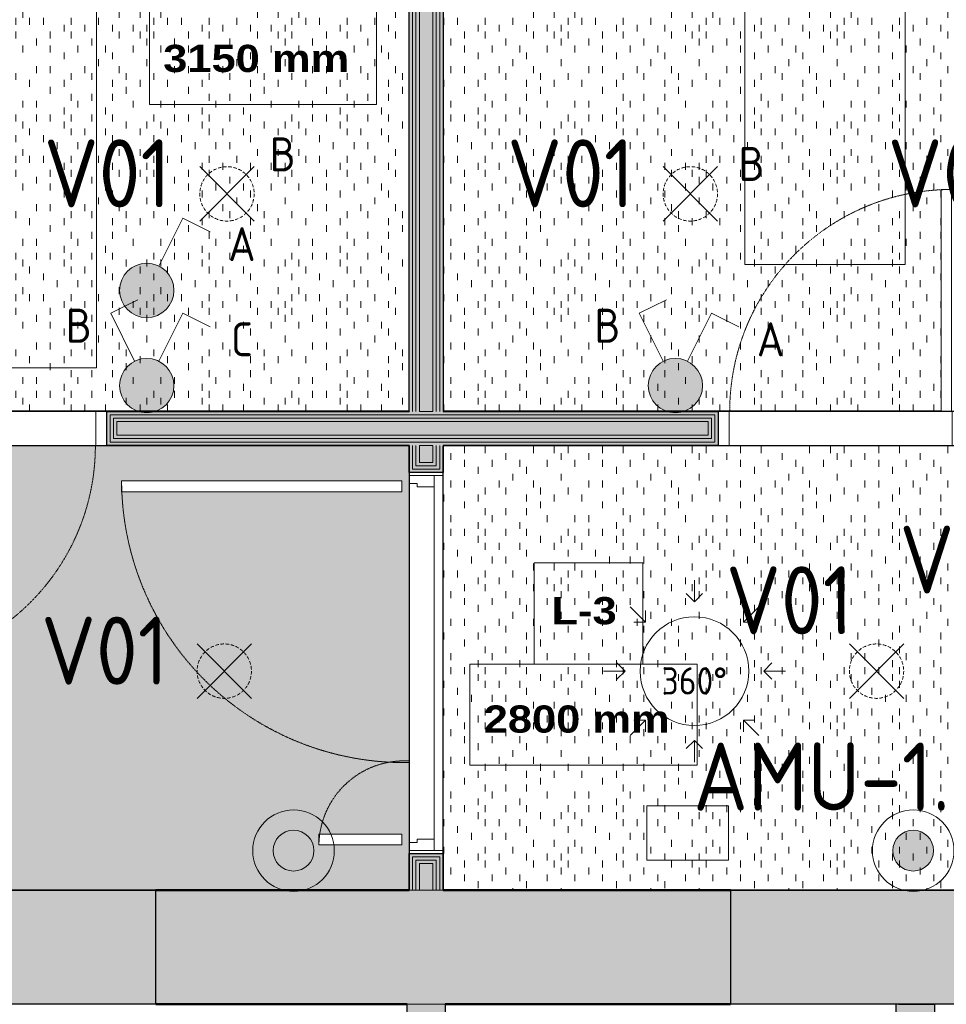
# Model space of a CAD drawing. Header units: millimetres. Extents: x -12615 to 16572, y -3141 to 12068.
# Tile 10 of 14: x -976 to 2434, y 4044 to 7664. Entities that reach past the tile are written whole.
import ezdxf

# ---------------------------------------------------------------- set-up
doc = ezdxf.new("R2010")
doc.units = ezdxf.units.MM
for name, pattern in [('EST_Dash_1_1_', [2, 1, -1]), ('EST_Dash_2_1_', [3, 2, -1]), ('IMPORT-süvistatud seade', [19.05, 12.7, -6.35])]:
    doc.linetypes.add(name, pattern=pattern)
for name, color, linetype, lineweight, true_color in [('1K_valgustusplaan_dwg', 7, 'Continuous', 5, 0x767676), ('A-WALL', 7, 'Continuous', 9, 0x7f7f7f), ('A-WALL-PATT', 7, 'Continuous', 9, 0x7f7f7f), ('ET-E_VALGUSTUS_TING', 3, 'Continuous', 5, 0x00ff00), ('ET-VALGUSTUS_TING', 5, 'Continuous', 5, 0x0000ff), ('I-WALL', 7, 'Continuous', 9, 0x7f7f7f)]:
    doc.layers.add(name, color=color, linetype=linetype, lineweight=lineweight, true_color=true_color)
for name, color, linetype, lineweight in [('A-CLNG', 7, 'Continuous', 9), ('A-CLNG-IDEN', 7, 'Continuous', 9), ('A-CLNG-PATT', 7, 'Continuous', 9), ('A-DETL-GENF', 7, 'Continuous', 5), ('A-DETL-GENF-HDLN', 7, 'EST_Dash_2_1_', 9), ('A-DOOR', 7, 'Continuous', 9), ('A-DOOR-FRAM', 7, 'Continuous', 25), ('ET-SEADE_V', 7, 'Continuous', 9)]:
    doc.layers.add(name, color=color, linetype=linetype, lineweight=lineweight)
doc.styles.add('Arial Black', font='txt', dxfattribs={"height": 100})
doc.styles.add('ISOCP', font='isocp___.ttf', dxfattribs={"height": 100})
doc.styles.add('ISOCP_1', font='isocp___.ttf', dxfattribs={"height": 250})
doc.styles.add('ISOCP_2', font='isocp___.ttf', dxfattribs={"height": 125})
pattern_1 = [(90, (0, 0), (-508, 3e-14), [25.4, -482.6]), (90, (50.8, 50.8), (-508, 3e-14), [25.4, -482.6]), (90, (127, 25.4), (-508, 3e-14), [25.4, -482.6]), (90, (127, 101.6), (-508, 3e-14), [25.4, -482.6]), (90, (50.8, 152.4), (-508, 3e-14), [25.4, -482.6]), (90, (25.4, 177.8), (-508, 3e-14), [25.4, -482.6]), (90, (152.4, 177.8), (-508, 3e-14), [25.4, -482.6]), (90, (228.6, 25.4), (-508, 3e-14), [25.4, -482.6]), (90, (304.8, 76.2), (-508, 3e-14), [25.4, -482.6]), (90, (279.4, 127), (-508, 3e-14), [25.4, -482.6]), (90, (177.8, 76.2), (-508, 3e-14), [25.4, -482.6]), (90, (203.2, 0), (-508, 3e-14), [25.4, -482.6]), (90, (228.6, 127), (-508, 3e-14), [25.4, -482.6]), (90, (203.2, 203.2), (-508, 3e-14), [25.4, -482.6]), (90, (101.6, 228.6), (-508, 3e-14), [25.4, -482.6]), (90, (50.8, 228.6), (-508, 3e-14), [25.4, -482.6]), (90, (101.6, 177.8), (-508, 3e-14), [25.4, -482.6]), (90, (25.4, 101.6), (-508, 3e-14), [25.4, -482.6]), (90, (330.2, 25.4), (-508, 3e-14), [25.4, -482.6]), (90, (431.8, 152.4), (-508, 3e-14), [25.4, -482.6]), (90, (355.6, 203.2), (-508, 3e-14), [25.4, -482.6]), (90, (228.6, 254), (-508, 3e-14), [25.4, -482.6]), (90, (152.4, 279.4), (-508, 3e-14), [25.4, -482.6]), (90, (254, 228.6), (-508, 3e-14), [25.4, -482.6]), (90, (355.6, 127), (-508, 3e-14), [25.4, -482.6]), (90, (406.4, 50.8), (-508, 3e-14), [25.4, -482.6]), (90, (304.8, 177.8), (-508, 3e-14), [25.4, -482.6]), (90, (203.2, 152.4), (-508, 3e-14), [25.4, -482.6]), (90, (279.4, 0), (-508, 3e-14), [25.4, -482.6]), (90, (381, 254), (-508, 3e-14), [25.4, -482.6]), (90, (304.8, 254), (-508, 3e-14), [25.4, -482.6]), (90, (381, 304.8), (-508, 3e-14), [25.4, -482.6]), (90, (457.2, 228.6), (-508, 3e-14), [25.4, -482.6]), (90, (381, 177.8), (-508, 3e-14), [25.4, -482.6]), (90, (482.6, 50.8), (-508, 3e-14), [25.4, -482.6]), (90, (482.6, 304.8), (-508, 3e-14), [25.4, -482.6]), (90, (508, 381), (-508, 3e-14), [25.4, -482.6]), (90, (406.4, 355.6), (-508, 3e-14), [25.4, -482.6]), (90, (279.4, 355.6), (-508, 3e-14), [25.4, -482.6]), (90, (152.4, 355.6), (-508, 3e-14), [25.4, -482.6]), (90, (101.6, 355.6), (-508, 3e-14), [25.4, -482.6]), (90, (76.2, 304.8), (-508, 3e-14), [25.4, -482.6]), (90, (25.4, 330.2), (-508, 3e-14), [25.4, -482.6]), (90, (482.6, 127), (-508, 3e-14), [25.4, -482.6]), (90, (457.2, 0), (-508, 3e-14), [25.4, -482.6]), (90, (228.6, 330.2), (-508, 3e-14), [25.4, -482.6]), (90, (254, 431.8), (-508, 3e-14), [25.4, -482.6]), (90, (457.2, 431.8), (-508, 3e-14), [25.4, -482.6]), (90, (101.6, 457.2), (-508, 3e-14), [25.4, -482.6]), (90, (50.8, 431.8), (-508, 3e-14), [25.4, -482.6]), (90, (152.4, 431.8), (-508, 3e-14), [25.4, -482.6]), (90, (355.6, 431.8), (-508, 3e-14), [25.4, -482.6]), (90, (330.2, 381), (-508, 3e-14), [25.4, -482.6]), (90, (203.2, 406.4), (-508, 3e-14), [25.4, -482.6]), (90, (228.6, 482.6), (-508, 3e-14), [25.4, -482.6]), (90, (406.4, 482.6), (-508, 3e-14), [25.4, -482.6]), (90, (431.8, 330.2), (-508, 3e-14), [25.4, -482.6]), (90, (25.4, 482.6), (-508, 3e-14), [25.4, -482.6]), (90, (0, 457.2), (-508, 3e-14), [25.4, -482.6]), (90, (508, 152.4), (-508, 3e-14), [25.4, -482.6]), (90, (381, 406.4), (-508, 3e-14), [25.4, -482.6]), (90, (304.8, 330.2), (-508, 3e-14), [25.4, -482.6]), (90, (203.2, 304.8), (-508, 3e-14), [25.4, -482.6]), (90, (381, 101.6), (-508, 3e-14), [25.4, -482.6]), (90, (381, 0), (-508, 3e-14), [25.4, -482.6]), (90, (76.2, 25.4), (-508, 3e-14), [25.4, -482.6]), (90, (25.4, 25.4), (-508, 3e-14), [25.4, -482.6]), (90, (431.8, 279.4), (-508, 3e-14), [25.4, -482.6]), (90, (152.4, 482.6), (-508, 3e-14), [25.4, -482.6]), (90, (254, 76.2), (-508, 3e-14), [25.4, -482.6]), (90, (228.6, 177.8), (-508, 3e-14), [25.4, -482.6]), (90, (76.2, 127), (-508, 3e-14), [25.4, -482.6]), (90, (482.6, 482.6), (-508, 3e-14), [25.4, -482.6]), (90, (304.8, 457.2), (-508, 3e-14), [25.4, -482.6])]

# ---------------------------------------------------------------- blocks, each defined once
blk = doc.blocks.new('Est_SU - SU-02-900x2100 mm-3671397-1_ korrus  _0_00_52_72 Copy 1')
at = {"layer": 'A-DOOR', "color": 250, "true_color": 0x3d3d3d}
for p, q in [((370, 878.5), (370, 62.5)), ((408, 878.5), (370, 878.5)), ((370, 62.5), (370, 878.5)), ((370, 878.5), (408, 878.5)), ((408, 62.5), (408, 878.5)), ((408, 878.5), (408, 62.5)), ((370, 62.5), (408, 62.5)), ((408, 62.5), (370, 62.5))]:
    blk.add_line(p, q, dxfattribs=at)
at = {"layer": 'A-DOOR', "color": 253, "linetype": 'EST_Dash_1_1_', "lineweight": 5, "true_color": 0x9e9e9e}
for p, q in [((450, 62.5), (-391, 62.5)), ((-391, 62.5), (408, 62.5))]:
    blk.add_line(p, q, dxfattribs=at)
blk.add_arc((408, 62.5), 816, 90, 180, dxfattribs=at)
at = {"layer": 'A-DOOR-FRAM', "color": 250, "lineweight": 9, "true_color": 0x3d3d3d}
for p, q in [((-410, 62.5), (-450, 62.5)), ((-450, 62.5), (-450, -62.5)), ((-450, -62.5), (-450, 62.5)), ((-450, 62.5), (-410, 62.5)), ((-410, -62.5), (-410, 62.5)), ((-410, 62.5), (-410, -62.5)), ((450, 62.5), (410, 62.5)), ((410, 62.5), (410, -62.5)), ((410, 62.5), (410, -62.5)), ((450, 62.5), (410, 62.5)), ((450, -62.5), (450, 62.5)), ((450, -62.5), (450, 62.5)), ((-450, -62.5), (-410, -62.5)), ((-410, -62.5), (-450, -62.5)), ((410, -62.5), (450, -62.5)), ((410, -62.5), (450, -62.5))]:
    blk.add_line(p, q, dxfattribs=at)
blk = doc.blocks.new('Est_SU - SU-02-900x2100 mm-3685995-1_ korrus  _0_00_52_72 Copy 1')
at = {"layer": 'A-DOOR', "color": 250, "true_color": 0x3d3d3d}
for p, q in [((370, 878.5), (370, 62.5)), ((408, 878.5), (370, 878.5)), ((370, 62.5), (370, 878.5)), ((370, 878.5), (408, 878.5)), ((408, 62.5), (408, 878.5)), ((408, 878.5), (408, 62.5)), ((370, 62.5), (408, 62.5)), ((408, 62.5), (370, 62.5))]:
    blk.add_line(p, q, dxfattribs=at)
at = {"layer": 'A-DOOR', "color": 253, "linetype": 'EST_Dash_1_1_', "lineweight": 5, "true_color": 0x9e9e9e}
for p, q in [((450, 62.5), (-391, 62.5)), ((-391, 62.5), (408, 62.5))]:
    blk.add_line(p, q, dxfattribs=at)
blk.add_arc((408, 62.5), 816, 90, 180, dxfattribs=at)
at = {"layer": 'A-DOOR-FRAM', "color": 250, "lineweight": 9, "true_color": 0x3d3d3d}
for p, q in [((-410, 62.5), (-450, 62.5)), ((-450, 62.5), (-450, -62.5)), ((-450, -62.5), (-450, 62.5)), ((-450, 62.5), (-410, 62.5)), ((-410, -62.5), (-410, 62.5)), ((-410, 62.5), (-410, -62.5)), ((450, 62.5), (410, 62.5)), ((410, 62.5), (410, -62.5)), ((410, 62.5), (410, -62.5)), ((450, 62.5), (410, 62.5)), ((450, -62.5), (450, 62.5)), ((450, -62.5), (450, 62.5)), ((-450, -62.5), (-410, -62.5)), ((-410, -62.5), (-450, -62.5)), ((410, -62.5), (450, -62.5)), ((410, -62.5), (450, -62.5))]:
    blk.add_line(p, q, dxfattribs=at)
blk = doc.blocks.new('Siseuks laiendiga - SU-03-1400x2100 mm-3685633-1_ korrus  _0_00_52_72 Copy 1')
at = {"layer": 'A-DETL-GENF', "color": 250, "true_color": 0x3d3d3d}
for p, q in [((669.2, 1120.5), (629.2, 1120.5)), ((629.2, 1120.5), (629.2, 89.5)), ((669.2, 89.5), (669.2, 1120.5)), ((-629.2, 394.5), (-669.2, 394.5)), ((-669.2, 394.5), (-669.2, 89.5)), ((-629.2, 89.5), (-629.2, 394.5)), ((-669.2, 89.5), (-629.2, 89.5)), ((629.2, 89.5), (669.2, 89.5)), ((-660, 62.5), (-690, 62.5)), ((-690, 62.5), (-690, -29.5)), ((660, 62.5), (-660, 62.5)), ((-660, 32.5), (-660, 62.5)), ((660, 62.5), (660, 32.5)), ((690, 62.5), (660, 62.5)), ((690, -29.5), (690, 62.5)), ((-648, 32.5), (-660, 32.5)), ((-648, -29.5), (-648, 32.5)), ((660, 32.5), (648, 32.5)), ((648, 32.5), (648, -29.5)), ((-690, -29.5), (-648, -29.5)), ((-648, -29.5), (648, -29.5)), ((648, -29.5), (690, -29.5))]:
    blk.add_line(p, q, dxfattribs=at)
at = {"layer": 'A-DETL-GENF-HDLN', "color": 250, "true_color": 0x3d3d3d}
for centre, radius, start, end in [((673.4, 81), 1039.5, 90.2315, 181.0197), ((-673.4, 81), 313.5, 356.6172, 89.2324)]:
    blk.add_arc(centre, radius, start, end, dxfattribs=at)
at = {"layer": 'A-DOOR', "color": 250, "true_color": 0x3d3d3d}
for p, q in [((-690, 62.5), (-700, 62.5)), ((-700, 62.5), (-700, -62.5)), ((690, 62.5), (-690, 62.5)), ((-690, 62.5), (-690, -62.5)), ((-690, 62.5), (-690, -62.5)), ((690, -62.5), (690, 62.5)), ((690, 62.5), (700, 62.5)), ((690, -62.5), (690, 62.5)), ((700, 62.5), (700, -62.5)), ((-700, -62.5), (-690, -62.5)), ((-690, -62.5), (690, -62.5)), ((700, -62.5), (690, -62.5))]:
    blk.add_line(p, q, dxfattribs=at)
blk = doc.blocks.new('1K_valgustusplaan_dwg__U15-6009314-1_ korrus  _0_00_52_72 Copy 1')
at = {"layer": 'ET-VALGUSTUS_TING', "true_color": 0x5b5bff}
blk.add_hatch(color=171, dxfattribs=at).paths.add_polyline_path([(0, -100), (25.9, -96.6), (50, -86.6), (70.7, -70.7), (86.6, -50), (96.6, -25.9), (100, 0), (96.6, 25.9), (86.6, 50), (70.7, 70.7), (50, 86.6), (25.9, 96.6), (0, 100), (-25.9, 96.6), (-50, 86.6), (-70.7, 70.7), (-86.6, 50), (-96.6, 25.9), (-100, 0), (-96.6, -25.9), (-86.6, -50), (-70.7, -70.7), (-50, -86.6), (-25.9, -96.6), (-13.1, -98.3)], flags=0)
at = {"layer": 'ET-VALGUSTUS_TING', "color": 160, "true_color": 0x3333ff, "flags": 128}
for points in [[(-32.9, 315.8), (-132.9, 265.8), (-44.7, 89.4)], [(44.7, 89.4), (132.9, 265.8), (232.9, 215.8)]]:
    blk.add_lwpolyline(points, dxfattribs=at)
at = {"layer": 'ET-VALGUSTUS_TING', "color": 160, "true_color": 0x3333ff}
for start, end in [(360, 180), (180, 360)]:
    blk.add_arc((0, 0), 100, start, end, dxfattribs=at)
blk = doc.blocks.new('1K_valgustusplaan_dwg__U15-V5-1_ korrus  _0_00_52_72 Copy 1')
at = {"layer": 'ET-VALGUSTUS_TING', "true_color": 0x5b5bff}
blk.add_hatch(color=171, dxfattribs=at).paths.add_polyline_path([(0, -100), (25.9, -96.6), (50, -86.6), (70.7, -70.7), (86.6, -50), (96.6, -25.9), (100, 0), (96.6, 25.9), (86.6, 50), (70.7, 70.7), (50, 86.6), (25.9, 96.6), (0, 100), (-25.9, 96.6), (-50, 86.6), (-70.7, 70.7), (-87.7, 47.3), (-96.6, 25.9), (-100, 0), (-96.6, -25.9), (-86.6, -50), (-70.7, -70.7), (-50, -86.6), (-25.9, -96.6), (-13.1, -98.3)], flags=0)
at = {"layer": 'ET-VALGUSTUS_TING', "color": 160, "true_color": 0x3333ff}
blk.add_line((-32.9, 315.8), (-80.2, 292.2), dxfattribs=at)
at = {"layer": 'ET-VALGUSTUS_TING', "color": 160, "true_color": 0x3333ff, "flags": 128}
for points in [[(-80.5, 292), (-132.9, 265.8), (-44.7, 89.4)], [(44.7, 89.4), (132.9, 265.8), (232.9, 215.8)]]:
    blk.add_lwpolyline(points, dxfattribs=at)
at = {"layer": 'ET-VALGUSTUS_TING', "color": 160, "true_color": 0x3333ff}
for start, end in [(360, 180), (180, 360)]:
    blk.add_arc((0, 0), 100, start, end, dxfattribs=at)
blk = doc.blocks.new('1K_valgustusplaan_dwg__U7-6009316-1_ korrus  _0_00_52_72 Copy 1')
at = {"layer": 'ET-VALGUSTUS_TING', "color": 160, "true_color": 0x3333ff}
for p, q in [((-100, -100), (100, 100)), ((-100, 100), (100, -100))]:
    blk.add_line(p, q, dxfattribs=at)
at = {"layer": 'ET-VALGUSTUS_TING', "color": 160, "linetype": 'IMPORT-süvistatud seade', "true_color": 0x3333ff}
blk.add_circle((0, 0), 100, dxfattribs=at)
blk = doc.blocks.new('1K_valgustusplaan_dwg__U8-V6-1_ korrus  _0_00_52_72 Copy 1')
at = {"layer": 'ET-VALGUSTUS_TING', "true_color": 0x5b5bff}
blk.add_hatch(color=171, dxfattribs=at).paths.add_polyline_path([(0, -75), (19.4, -72.4), (37.5, -65), (53, -53), (65, -37.5), (72.4, -19.4), (75, 0), (72.4, 19.4), (65, 37.5), (53, 53), (37.5, 65), (19.4, 72.4), (0, 75), (-19.4, 72.4), (-37.5, 65), (-53, 53), (-65, 37.5), (-72.4, 19.4), (-75, 0), (-72.4, -19.4), (-65, -37.5), (-53, -53), (-37.5, -65), (-19.4, -72.4)], flags=0)
at = {"layer": 'ET-VALGUSTUS_TING', "color": 160, "true_color": 0x3333ff}
for radius, start, end in [(150, 360, 180), (75, 360, 180), (150, 180, 360), (75, 180, 360)]:
    blk.add_arc((0, 0), radius, start, end, dxfattribs=at)
blk = doc.blocks.new('1K_valgustusplaan_dwg__U10-6009313-1_ korrus  _0_00_52_72 Copy 1')
at = {"layer": 'ET-VALGUSTUS_TING', "true_color": 0x5b5bff}
blk.add_hatch(color=171, dxfattribs=at).paths.add_polyline_path([(0, -100), (25.9, -96.6), (50, -86.6), (70.7, -70.7), (86.6, -50), (96.6, -25.9), (100, 0), (96.6, 25.9), (86.6, 50), (70.7, 70.7), (50, 86.6), (25.9, 96.6), (0, 100), (-25.9, 96.6), (-50, 86.6), (-70.7, 70.7), (-86.6, 50), (-96.6, 25.9), (-100, 0), (-96.6, -25.9), (-86.6, -50), (-70.7, -70.7), (-50, -86.6), (-25.9, -96.6), (-13.1, -98.3)], flags=0)
at = {"layer": 'ET-VALGUSTUS_TING', "color": 160, "true_color": 0x3333ff, "flags": 128}
blk.add_lwpolyline([(44.7, 89.4), (132.9, 265.8), (232.9, 215.8)], dxfattribs=at)
at = {"layer": 'ET-VALGUSTUS_TING', "color": 160, "true_color": 0x3333ff}
for start, end in [(360, 180), (180, 360)]:
    blk.add_arc((0, 0), 100, start, end, dxfattribs=at)
blk = doc.blocks.new('1K_valgustusplaan_dwg__U9-6009312-1_ korrus  _0_00_52_72 Copy 1')
at = {"layer": 'ET-VALGUSTUS_TING', "color": 160, "true_color": 0x3333ff}
for p, q in [((0, 335), (0, 255)), ((-236.8, 236.8), (-180.2, 180.2)), ((236.8, 236.8), (180.2, 180.2)), ((-335, 0), (-255, 0)), ((335, 0), (255, 0)), ((-236.8, -236.8), (-180.2, -180.2)), ((236.8, -236.8), (180.2, -180.2)), ((0, -335), (0, -255))]:
    blk.add_line(p, q, dxfattribs=at)
at = {"layer": 'ET-VALGUSTUS_TING', "color": 160, "true_color": 0x3333ff, "flags": 128}
for points in [[(30, 285), (0, 255), (-30, 285)], [(-180.2, 222.6), (-180.2, 180.2), (-222.6, 180.2)], [(222.6, 180.2), (180.2, 180.2), (180.2, 222.6)], [(-285, 30), (-255, 0), (-285, -30)], [(285, -30), (255, 0), (285, 30)], [(-222.6, -180.2), (-180.2, -180.2), (-180.2, -222.6)], [(180.2, -222.6), (180.2, -180.2), (222.6, -180.2)], [(-30, -285), (0, -255), (30, -285)]]:
    blk.add_lwpolyline(points, dxfattribs=at)
at = {"layer": 'ET-VALGUSTUS_TING', "color": 160, "true_color": 0x3333ff}
blk.add_circle((0, 0), 200, dxfattribs=at)
at = {"layer": 'ET-VALGUSTUS_TING', "insert": (0, 14.1), "char_height": 100, "width": 362.924, "attachment_point": 2, "line_spacing_factor": 1.478621, "style": 'ISOCP'}
blk.add_mtext('360°', dxfattribs=at)
blk = doc.blocks.new('1K_valgustusplaan_dwg__U11-6009327-1_ korrus  _0_00_52_72 Copy 1')
at = {"layer": 'ET-E_VALGUSTUS_TING', "color": 80, "true_color": 0x33ff33, "flags": 128}
blk.add_lwpolyline([(-150, 100), (150, 100), (150, -100), (-150, -100)], close=True, dxfattribs=at)
blk = doc.blocks.new('1K_valgustusplaan_dwg-6009310-1_ korrus  _0_00_52_72 Copy 1')
at = {"layer": 'ET-SEADE_V', "color": 250, "true_color": 0x333333, "flags": 128}
for points in [[(9688.6, 4575.6), (10278.6, 4575.6), (10278.6, 1580.6), (9688.6, 1580.6)], [(12663.6, 4355.6), (13253.6, 4355.6), (13253.6, 1960.6), (12663.6, 1960.6)]]:
    blk.add_lwpolyline(points, close=True, dxfattribs=at)
for name, p in [('1K_valgustusplaan_dwg__U7-6009316-1_ korrus  _0_00_52_72 Copy 1', (10758.6, 2220.6)), ('1K_valgustusplaan_dwg__U7-6009316-1_ korrus  _0_00_52_72 Copy 1', (12463.6, 2220.6)), ('1K_valgustusplaan_dwg__U10-6009313-1_ korrus  _0_00_52_72 Copy 1', (10463.6, 1865.6)), ('1K_valgustusplaan_dwg__U15-V5-1_ korrus  _0_00_52_72 Copy 1', (10463.6, 1515.6)), ('1K_valgustusplaan_dwg__U15-6009314-1_ korrus  _0_00_52_72 Copy 1', (12408.6, 1515.6)), ('1K_valgustusplaan_dwg__U9-6009312-1_ korrus  _0_00_52_72 Copy 1', (12478.6, 465.6)), ('1K_valgustusplaan_dwg__U7-6009316-1_ korrus  _0_00_52_72 Copy 1', (10748.6, 465.6)), ('1K_valgustusplaan_dwg__U7-6009316-1_ korrus  _0_00_52_72 Copy 1', (13148.6, 465.6)), ('1K_valgustusplaan_dwg__U11-6009327-1_ korrus  _0_00_52_72 Copy 1', (12453.6, -129.4)), ('1K_valgustusplaan_dwg__U8-V6-1_ korrus  _0_00_52_72 Copy 1', (11003.6, -194.4)), ('1K_valgustusplaan_dwg__U8-V6-1_ korrus  _0_00_52_72 Copy 1', (13283.6, -194.4))]:
    blk.add_blockref(name, p)
at = {"layer": 'ET-E_VALGUSTUS_TING', "char_height": 250, "attachment_point": 2, "line_spacing_factor": 1.478621, "style": 'ISOCP_1'}
for s, insert, width in [('V.E1', (13503.6, 1001), 806.453), ('AMU-1.2', (13023.6, 202.9), 1612.906)]:
    blk.add_mtext(s, dxfattribs=dict(at, insert=insert, width=width))
at = {"layer": 'ET-VALGUSTUS_TING', "attachment_point": 2, "line_spacing_factor": 1.478621}
for s, insert, char_height, width, style in [('B', (10963.6, 2428.3), 125, 134.415, 'ISOCP_2'), ('V01', (10318.6, 2421), 250, 705.646, 'ISOCP_1'), ('V01', (12023.6, 2421), 250, 705.646, 'ISOCP_1'), ('B', (12688.6, 2393.3), 125, 134.415, 'ISOCP_2'), ('V01', (13423.6, 2421), 250, 705.646, 'ISOCP_1'), ('A', (10813.6, 2098.3), 125, 151.217, 'ISOCP_2'), ('B', (10213.6, 1798.3), 125, 134.415, 'ISOCP_2'), ('B', (12158.6, 1798.3), 125, 134.415, 'ISOCP_2'), ('C', (10813.6, 1748.3), 125, 117.613, 'ISOCP_2'), ('A', (12758.6, 1748.3), 125, 151.217, 'ISOCP_2'), ('V01', (12828.6, 851), 250, 705.646, 'ISOCP_1'), ('V01', (10308.6, 666), 250, 705.646, 'ISOCP_1')]:
    blk.add_mtext(s, dxfattribs=dict(at, insert=insert, char_height=char_height, width=width, style=style))
blk = doc.blocks.new('M_Ceiling Tag w Height - M_Ceiling Tag w Height-5895317-1_ korrus  _0_00_52_72 Copy 1')
at = {"layer": 'A-CLNG-IDEN'}
for p, q in [((2.129, 4.501), (-1.867, 4.501)), ((-1.867, 4.501), (-1.867, 0.782)), ((2.129, 0.782), (2.129, 4.501)), ((4.129, 0.782), (-4.231, 0.782)), ((-4.231, 0.782), (-4.231, -2.938)), ((-1.867, 0.782), (2.129, 0.782)), ((4.129, -2.938), (4.129, 0.782)), ((-4.231, -2.938), (4.129, -2.938))]:
    blk.add_line(p, q, dxfattribs=at)

msp = doc.modelspace()

# ---------------------------------------------------------------- hatches: boundary and pattern name
at = {"layer": 'A-CLNG-PATT', "true_color": 0xcccccc, "transparency": 33554559}
h = msp.add_hatch(dxfattribs=at)
h.set_pattern_fill('FP_6', color=254, style=0, pattern_type=2)
h.set_pattern_definition(pattern_1)
h.paths.add_polyline_path([(-2416.9, 6224.8), (456.1, 6224.8), (456.1, 10042.8), (217.2, 10042.8), (217.2, 9998.8), (-1942.8, 9999.7), (-1942.8, 10042.8), (-2416.9, 10042.8), (-2416.9, 6227.5)], flags=0)
h = msp.add_hatch(dxfattribs=at)
h.set_pattern_fill('FP_7', color=254, style=0, pattern_type=2)
h.set_pattern_definition(pattern_1)
h.paths.add_polyline_path([(3411.6, 6224.8), (3464.6, 10042.8), (3217.1, 10042.8), (3217.1, 9998.8), (1057.1, 9999.7), (1057.1, 10042.8), (583.1, 10042.8), (583.1, 6224.8), (2414.6, 6224.8), (2414.6, 7039.8), (2452.6, 7039.8), (2452.6, 6224.8), (2824, 6224.8)], flags=0)
h = msp.add_hatch(dxfattribs=at)
h.set_pattern_fill('FP_2', color=254, style=0, pattern_type=2)
h.set_pattern_definition(pattern_1)
h.paths.add_polyline_path([(457.1, 4463.8), (457.1, 6098.8), (-1475.4, 6098.8), (-1475.4, 5282.8), (-1513.4, 5282.8), (-1513.4, 6098.8), (-4325.4, 6098.8), (-4325.4, 5282.8), (-4363.4, 5282.8), (-4363.4, 6098.8), (-7375.4, 6098.8), (-7375.4, 5282.8), (-7413.4, 5282.8), (-7413.4, 6098.8), (-8469.4, 6098.8), (-8470.4, 5981.9), (-7562.7, 5972.3), (-7563.1, 5932.3), (-8471.1, 5941.9), (-8484.5, 4683.6), (-8302.5, 4681.7), (-8302.9, 4641.7), (-8484.9, 4643.6), (-8486.8, 4463.8), (449.6, 4463.8)], flags=0)
h.paths.add_polyline_path([(259.1, 4629.6), (125.1, 4629.6), (125.1, 4669.6), (430.1, 4669.6), (430.1, 4629.6)], flags=0)
h.paths.add_polyline_path([(430.1, 5928), (-600.9, 5928), (-600.9, 5968), (430.1, 5967.9), (430.1, 5931.2)], flags=0)
h = msp.add_hatch(dxfattribs=at)
h.set_pattern_fill('FP_1', color=254, style=0, pattern_type=2)
h.set_pattern_definition(pattern_1)
h.paths.add_polyline_path([(3388.2, 4463.8), (3410.9, 6098.8), (582.1, 6097.7), (582.1, 4463.8), (3382.4, 4463.8)], flags=0)
at = {"layer": 'A-WALL-PATT', "true_color": 0x3d3d3d}
h = msp.add_hatch(color=250, dxfattribs=at)
h.paths.add_polyline_path([(469.6, 4463.8), (469.6, 4586.3), (519.6, 4586.3), (519.6, 4598.8), (457.1, 4598.8), (457.1, 4463.8)], flags=0)
h.paths.add_polyline_path([(519.6, 5998.8), (519.6, 6011.3), (469.6, 6011.3), (469.6, 6098.8), (457.1, 6098.8), (457.1, 5998.8), (472.8, 5998.8)], flags=0)
h.paths.add_polyline_path([(469.6, 6223.8), (469.6, 10043.8), (457.1, 10043.8), (457.1, 6223.8)], flags=0)
h = msp.add_hatch(color=250, dxfattribs=at)
h.paths.add_polyline_path([(482.1, 4463.8), (482.1, 4573.8), (519.6, 4573.8), (519.6, 4586.3), (469.6, 4586.3), (469.6, 4463.8), (472.8, 4463.8)], flags=0)
h.paths.add_polyline_path([(469.6, 6011.3), (519.6, 6011.3), (519.6, 6023.8), (482.1, 6023.8), (482.1, 6098.8), (469.6, 6098.8)], flags=0)
h.paths.add_polyline_path([(472.8, 6223.8), (482.1, 6223.8), (482.1, 10043.8), (469.6, 10043.8), (469.6, 6223.8)], flags=0)
h = msp.add_hatch(color=250, dxfattribs=at)
h.paths.add_polyline_path([(494.6, 4463.8), (494.6, 4561.3), (519.6, 4561.3), (519.6, 4573.8), (482.1, 4573.8), (482.1, 4463.8)], flags=0)
h.paths.add_polyline_path([(519.6, 6023.8), (519.6, 6036.3), (494.6, 6036.3), (494.6, 6098.8), (482.1, 6097.7), (482.1, 6023.8)], flags=0)
h.paths.add_polyline_path([(494.6, 6223.8), (494.6, 10043.8), (482.1, 10043.8), (482.1, 6223.8)], flags=0)
h = msp.add_hatch(color=250, dxfattribs=at)
h.paths.add_polyline_path([(544.6, 4463.8), (544.6, 4561.3), (494.6, 4561.3), (494.6, 4463.8), (519.6, 4463.8)], flags=0)
h.paths.add_polyline_path([(544.6, 6036.3), (544.6, 6098.8), (494.6, 6097.7), (494.6, 6036.3), (519.6, 6036.3)], flags=0)
h.paths.add_polyline_path([(544.6, 6223.8), (544.6, 10043.8), (494.6, 10043.8), (494.6, 6223.8)], flags=0)
h = msp.add_hatch(color=250, dxfattribs=at)
h.paths.add_polyline_path([(557.1, 4463.8), (557.1, 4573.8), (519.6, 4573.8), (519.6, 4561.3), (544.6, 4561.3), (544.6, 4463.8)], flags=0)
h.paths.add_polyline_path([(519.6, 6023.8), (557.1, 6023.8), (557.1, 6098.8), (544.6, 6097.7), (544.6, 6036.3), (519.6, 6036.3)], flags=0)
h.paths.add_polyline_path([(557.1, 6223.8), (557.1, 10043.8), (544.6, 10043.8), (544.6, 6223.8)], flags=0)
h = msp.add_hatch(color=250, dxfattribs=at)
h.paths.add_polyline_path([(569.6, 4463.8), (569.6, 4586.3), (519.6, 4586.3), (519.6, 4573.8), (557.1, 4573.8), (557.1, 4463.8)], flags=0)
h.paths.add_polyline_path([(519.6, 6011.3), (569.6, 6011.3), (569.6, 6098.8), (557.1, 6097.7), (557.1, 6023.8), (519.6, 6023.8)], flags=0)
h.paths.add_polyline_path([(569.6, 6223.8), (569.6, 10043.8), (557.1, 10043.8), (557.1, 6223.8)], flags=0)
h = msp.add_hatch(color=250, dxfattribs=at)
h.paths.add_polyline_path([(582.1, 4463.8), (582.1, 4598.8), (519.6, 4598.8), (519.6, 4586.3), (569.6, 4586.3), (569.6, 4463.8)], flags=0)
h.paths.add_polyline_path([(519.6, 5998.8), (582.1, 5998.8), (582.1, 6098.8), (569.6, 6097.7), (569.6, 6011.3), (519.6, 6011.3)], flags=0)
h.paths.add_polyline_path([(569.6, 6223.8), (582.1, 6223.8), (582.1, 10043.8), (569.6, 10043.8), (569.6, 6227.5)], flags=0)
h = msp.add_hatch(color=250, dxfattribs=at)
h.paths.add_polyline_path([(2519.6, 6161.3), (2532.1, 6161.3), (2532.1, 6186.3), (3412.1, 6186.3), (3412.3, 6198.8), (2519.6, 6198.8)], flags=0)
h.paths.add_polyline_path([(1557.1, 6161.3), (1569.6, 6161.3), (1569.6, 6198.8), (-630.4, 6198.8), (-630.4, 6161.3), (-617.9, 6161.3), (-617.9, 6186.3), (1557.1, 6186.3)], flags=0)
h.paths.add_polyline_path([(-1592.9, 6161.3), (-1580.4, 6161.3), (-1580.4, 6198.8), (-2455.4, 6198.8), (-2455.4, 6186.3), (-1592.9, 6186.3)], flags=0)
h.paths.add_polyline_path([(-3467.9, 6161.3), (-3467.9, 6186.3), (-2505.4, 6186.3), (-2505.4, 6198.8), (-3480.4, 6198.8), (-3480.4, 6161.3)], flags=0)
h.paths.add_polyline_path([(-4430.4, 6161.3), (-4430.4, 6198.8), (-5455.4, 6198.8), (-5455.4, 6186.3), (-4442.9, 6186.3), (-4442.9, 6161.3)], flags=0)
h.paths.add_polyline_path([(-6530.4, 6161.3), (-6517.9, 6161.3), (-6517.9, 6186.3), (-5505.4, 6186.3), (-5505.4, 6198.8), (-6530.4, 6198.8)], flags=0)
h.paths.add_polyline_path([(-7480.4, 6161.3), (-7480.4, 6198.8), (-8468.4, 6198.8), (-8468.5, 6186.3), (-7492.9, 6186.3), (-7492.9, 6161.3)], flags=0)
h = msp.add_hatch(color=250, dxfattribs=at)
h.paths.add_polyline_path([(2519.6, 6161.3), (2519.6, 6198.8), (3412.3, 6198.8), (3412.5, 6211.3), (2507.1, 6211.3), (2507.1, 6161.3)], flags=0)
h.paths.add_polyline_path([(1582.1, 6161.3), (1582.1, 6211.3), (-642.9, 6211.3), (-642.9, 6161.3), (-630.4, 6161.3), (-630.4, 6198.8), (1569.6, 6198.8), (1569.6, 6161.3)], flags=0)
h.paths.add_polyline_path([(-1580.4, 6161.3), (-1567.9, 6161.3), (-1567.9, 6211.3), (-2442.9, 6211.3), (-2442.9, 6198.8), (-1580.4, 6198.8)], flags=0)
h.paths.add_polyline_path([(-3492.9, 6161.3), (-3480.4, 6161.3), (-3480.4, 6198.8), (-2517.9, 6198.8), (-2517.9, 6211.3), (-3492.9, 6211.3)], flags=0)
h.paths.add_polyline_path([(-4417.9, 6161.3), (-4417.9, 6211.3), (-5442.9, 6211.3), (-5442.9, 6198.8), (-4430.4, 6198.8), (-4430.4, 6161.3)], flags=0)
h.paths.add_polyline_path([(-6542.9, 6161.3), (-6530.4, 6161.3), (-6530.4, 6198.8), (-5517.9, 6198.8), (-5517.9, 6211.3), (-6542.9, 6211.3)], flags=0)
h.paths.add_polyline_path([(-7480.4, 6161.3), (-7467.9, 6161.3), (-7467.9, 6211.3), (-8468.2, 6211.3), (-8468.4, 6198.8), (-7480.4, 6198.8)], flags=0)
h = msp.add_hatch(color=250, dxfattribs=at)
h.paths.add_polyline_path([(2494.6, 6161.3), (2507.1, 6161.3), (2507.1, 6211.3), (3412.5, 6211.3), (3412.6, 6223.8), (2494.6, 6223.8)], flags=0)
h.paths.add_polyline_path([(1594.6, 6161.3), (1594.6, 6223.8), (-655.4, 6223.8), (-655.4, 6161.3), (-642.9, 6161.3), (-642.9, 6211.3), (1582.1, 6211.3), (1582.1, 6161.3)], flags=0)
h.paths.add_polyline_path([(-1567.9, 6161.3), (-1555.4, 6161.3), (-1555.4, 6223.8), (-2430.4, 6223.8), (-2430.4, 6211.3), (-1567.9, 6211.3)], flags=0)
h.paths.add_polyline_path([(-3505.4, 6161.3), (-3492.9, 6161.3), (-3492.9, 6211.3), (-2530.4, 6211.3), (-2530.4, 6223.8), (-3505.4, 6223.8)], flags=0)
h.paths.add_polyline_path([(-4405.4, 6161.3), (-4405.4, 6223.8), (-5430.4, 6223.8), (-5430.4, 6211.3), (-4417.9, 6211.3), (-4417.9, 6161.3)], flags=0)
h.paths.add_polyline_path([(-6555.4, 6161.3), (-6542.9, 6161.3), (-6542.9, 6211.3), (-5530.4, 6211.3), (-5530.4, 6223.8), (-6555.4, 6223.8)], flags=0)
h.paths.add_polyline_path([(-7467.9, 6161.3), (-7455.4, 6161.3), (-7455.4, 6223.8), (-8468.1, 6223.8), (-8468.2, 6211.3), (-7467.9, 6211.3)], flags=0)
h = msp.add_hatch(color=250, dxfattribs=at)
h.paths.add_polyline_path([(3410.9, 6098.8), (3411.1, 6111.3), (2507.1, 6111.3), (2507.1, 6161.3), (2494.6, 6161.3), (2494.6, 6098.8), (2824, 6098.8)], flags=0)
h.paths.add_polyline_path([(1541.6, 6098.8), (1594.6, 6098.8), (1594.6, 6161.3), (1582.1, 6161.3), (1582.1, 6111.3), (-642.9, 6111.3), (-642.9, 6161.3), (-655.4, 6161.3), (-655.4, 6098.8), (1114.1, 6098.8)], flags=0)
h.paths.add_polyline_path([(-1555.4, 6098.8), (-1555.4, 6161.3), (-1567.9, 6161.3), (-1567.9, 6111.3), (-3492.9, 6111.3), (-3492.9, 6161.3), (-3505.4, 6161.3), (-3505.4, 6098.8), (-2305.8, 6098.8)], flags=0)
h.paths.add_polyline_path([(-4405.4, 6098.8), (-4405.4, 6161.3), (-4417.9, 6161.3), (-4417.9, 6111.3), (-6542.9, 6111.3), (-6542.9, 6161.3), (-6555.4, 6161.3), (-6555.4, 6098.8), (-4870.8, 6098.8)], flags=0)
h.paths.add_polyline_path([(-7455.4, 6098.8), (-7455.4, 6161.3), (-7467.9, 6161.3), (-7467.9, 6111.3), (-8469.3, 6111.3), (-8469.4, 6098.8), (-8290.7, 6098.8)], flags=0)
h = msp.add_hatch(color=250, dxfattribs=at)
h.paths.add_polyline_path([(3411.1, 6111.3), (3411.2, 6123.8), (2519.6, 6123.8), (2519.6, 6161.3), (2507.1, 6161.3), (2507.1, 6111.3), (2824, 6111.3)], flags=0)
h.paths.add_polyline_path([(1541.6, 6111.3), (1582.1, 6111.3), (1582.1, 6161.3), (1569.6, 6161.3), (1569.6, 6123.8), (-630.4, 6123.8), (-630.4, 6161.3), (-642.9, 6161.3), (-642.9, 6111.3), (1114.1, 6111.3)], flags=0)
h.paths.add_polyline_path([(-1567.9, 6111.3), (-1567.9, 6161.3), (-1580.4, 6161.3), (-1580.4, 6123.8), (-3480.4, 6123.8), (-3480.4, 6161.3), (-3492.9, 6161.3), (-3492.9, 6111.3), (-2305.8, 6111.3)], flags=0)
h.paths.add_polyline_path([(-4417.9, 6111.3), (-4417.9, 6161.3), (-4430.4, 6161.3), (-4430.4, 6123.8), (-6530.4, 6123.8), (-6530.4, 6161.3), (-6542.9, 6161.3), (-6542.9, 6111.3), (-4870.8, 6111.3)], flags=0)
h.paths.add_polyline_path([(-7467.9, 6111.3), (-7467.9, 6161.3), (-7480.4, 6161.3), (-7480.4, 6123.8), (-8469.2, 6123.8), (-8469.3, 6111.3), (-8290.7, 6111.3)], flags=0)
h = msp.add_hatch(color=250, dxfattribs=at)
h.paths.add_polyline_path([(3411.2, 6123.8), (3411.4, 6136.3), (2532.1, 6136.3), (2532.1, 6161.3), (2519.6, 6161.3), (2519.6, 6123.8), (2824, 6123.8)], flags=0)
h.paths.add_polyline_path([(1541.6, 6123.8), (1569.6, 6123.8), (1569.6, 6161.3), (1557.1, 6161.3), (1557.1, 6136.3), (-617.9, 6136.3), (-617.9, 6161.3), (-630.4, 6161.3), (-630.4, 6123.8), (1114.1, 6123.8)], flags=0)
h.paths.add_polyline_path([(-1580.4, 6123.8), (-1580.4, 6161.3), (-1592.9, 6161.3), (-1592.9, 6136.3), (-3467.9, 6136.3), (-3467.9, 6161.3), (-3480.4, 6161.3), (-3480.4, 6123.8), (-2305.8, 6123.8)], flags=0)
h.paths.add_polyline_path([(-4430.4, 6123.8), (-4430.4, 6161.3), (-4442.9, 6161.3), (-4442.9, 6136.3), (-6517.9, 6136.3), (-6517.9, 6161.3), (-6530.4, 6161.3), (-6530.4, 6123.8), (-4870.8, 6123.8)], flags=0)
h.paths.add_polyline_path([(-7480.4, 6123.8), (-7480.4, 6161.3), (-7492.9, 6161.3), (-7492.9, 6136.3), (-8469, 6136.3), (-8469.2, 6123.8), (-8290.7, 6123.8)], flags=0)
h = msp.add_hatch(color=250, dxfattribs=at)
h.paths.add_polyline_path([(3411.4, 6136.3), (3412.1, 6186.3), (2532.1, 6186.3), (2532.1, 6136.3), (2824, 6136.3)], flags=0)
h.paths.add_polyline_path([(1541.6, 6136.3), (1557.1, 6136.3), (1557.1, 6186.3), (-617.9, 6186.3), (-617.9, 6136.3), (1114.1, 6136.3)], flags=0)
h.paths.add_polyline_path([(-1592.9, 6136.3), (-1592.9, 6186.3), (-3467.9, 6186.3), (-3467.9, 6136.3), (-2305.8, 6136.3)], flags=0)
h.paths.add_polyline_path([(-4442.9, 6136.3), (-4442.9, 6186.3), (-6517.9, 6186.3), (-6517.9, 6136.3), (-4870.8, 6136.3)], flags=0)
h.paths.add_polyline_path([(-7492.9, 6136.3), (-7492.9, 6186.3), (-8468.5, 6186.3), (-8469, 6136.3), (-8290.7, 6136.3)], flags=0)
at = {"layer": 'A-WALL-PATT', "true_color": 0x414141}
h = msp.add_hatch(color=250, dxfattribs=at)
h.paths.add_polyline_path([(3382.4, 4043.8), (3388.2, 4463.8), (3292.1, 4463.8), (3292.1, 4043.8)], flags=0)
h.paths.add_polyline_path([(1639.2, 4043.8), (1639.2, 4463.8), (-474.7, 4463.8), (-474.7, 4043.8), (1114.1, 4043.8)], flags=0)
h.paths.add_polyline_path([(-1374.7, 4043.8), (-1374.7, 4463.8), (-3491.3, 4463.8), (-3491.3, 4043.8), (-1450.9, 4043.8)], flags=0)
h.paths.add_polyline_path([(-4391.3, 4043.8), (-4391.3, 4463.8), (-6478.4, 4463.8), (-6478.4, 4043.8), (-4870.8, 4043.8)], flags=0)
h.paths.add_polyline_path([(-7378.4, 4043.8), (-7378.4, 4463.8), (-8486.8, 4463.8), (-8491.3, 4043.8), (-8290.7, 4043.8)], flags=0)
at = {"layer": 'A-WALL-PATT', "true_color": 0x3d3d3d}
for points in [[(589.6, 2503.8), (589.6, 4043.8), (449.6, 4043.8), (449.6, 2503.8)], [(2249.6, 1998.8), (2389.6, 1998.8), (2389.1, 4043.8), (2249.6, 4043.8), (2249.6, 3890.9)]]:
    msp.add_hatch(color=250, dxfattribs=at).paths.add_polyline_path(points, flags=0)
at = {"layer": 'I-WALL', "true_color": 0x3d3d3d}
for points in [[(-474.7, 4043.8), (-474.7, 4463.8), (-1374.7, 4463.8), (-1374.7, 4043.8)], [(2492.1, 4043.8), (2492.1, 4463.8), (1639.2, 4463.8), (1639.2, 4043.8), (1969.1, 4043.8)]]:
    msp.add_hatch(color=250, dxfattribs=at).paths.add_polyline_path(points, flags=0)

# ---------------------------------------------------------------- linework, layer by layer
at = {"layer": 'A-CLNG', "color": 160, "lineweight": 30, "true_color": 0x3333ff}
for p, q in [((456.1, 10042.8), (456.1, 6224.8)), ((583.1, 6224.8), (583.1, 10042.8)), ((-540.3, 6224.8), (-2416.9, 6224.8)), ((-476, 6224.8), (-540.3, 6224.8)), ((456.1, 6224.8), (-476, 6224.8)), ((1404.7, 6224.8), (583.1, 6224.8)), ((1469, 6224.8), (1404.7, 6224.8)), ((2414.6, 6224.8), (1469, 6224.8)), ((-8469.4, 6098.8), (457.1, 6098.8)), ((457.1, 6098.8), (457.1, 4463.8)), ((582.1, 6098.8), (3410.9, 6098.8)), ((582.1, 4463.8), (582.1, 6097.7)), ((457.1, 4463.8), (-8486.8, 4463.8)), ((3388.2, 4463.8), (582.1, 4463.8))]:
    msp.add_line(p, q, dxfattribs=at)
at = {"layer": 'A-WALL', "color": 250, "lineweight": 5, "true_color": 0x3d3d3d}
for p, q in [((469.6, 6223.8), (469.6, 10043.8)), ((482.1, 6223.8), (482.1, 10043.8)), ((494.6, 6223.8), (494.6, 10043.8)), ((544.6, 6223.8), (544.6, 10043.8)), ((557.1, 6223.8), (557.1, 10043.8)), ((569.6, 6223.8), (569.6, 10043.8)), ((-642.9, 6161.3), (-642.9, 6211.3)), ((-642.9, 6211.3), (1582.1, 6211.3)), ((-630.4, 6161.3), (-630.4, 6198.8)), ((-630.4, 6198.8), (1569.6, 6198.8)), ((494.6, 6223.8), (544.6, 6223.8)), ((544.6, 6223.8), (494.6, 6223.8)), ((1569.6, 6198.8), (1569.6, 6161.3)), ((1582.1, 6211.3), (1582.1, 6161.3)), ((-642.9, 6111.3), (-642.9, 6161.3)), ((-630.4, 6123.8), (-630.4, 6161.3)), ((-617.9, 6161.3), (-617.9, 6186.3)), ((-617.9, 6186.3), (1557.1, 6186.3)), ((-617.9, 6136.3), (-617.9, 6161.3)), ((1557.1, 6186.3), (1557.1, 6161.3)), ((1557.1, 6161.3), (1557.1, 6136.3)), ((1569.6, 6161.3), (1569.6, 6123.8)), ((1582.1, 6161.3), (1582.1, 6111.3)), ((1569.6, 6123.8), (-630.4, 6123.8)), ((1557.1, 6136.3), (-617.9, 6136.3)), ((1582.1, 6111.3), (-642.9, 6111.3)), ((469.6, 6011.3), (469.6, 6098.8)), ((482.1, 6023.8), (482.1, 6098.8)), ((544.6, 6098.8), (494.6, 6098.8)), ((494.6, 6036.3), (494.6, 6098.8)), ((494.6, 6098.8), (519.6, 6098.8)), ((519.6, 6098.8), (544.6, 6098.8)), ((544.6, 6098.8), (544.6, 6036.3)), ((557.1, 6098.8), (557.1, 6023.8)), ((569.6, 6098.8), (569.6, 6011.3)), ((519.6, 6011.3), (469.6, 6011.3)), ((519.6, 6023.8), (482.1, 6023.8)), ((519.6, 6036.3), (494.6, 6036.3)), ((544.6, 6036.3), (519.6, 6036.3)), ((557.1, 6023.8), (519.6, 6023.8)), ((569.6, 6011.3), (519.6, 6011.3)), ((469.6, 4586.3), (519.6, 4586.3)), ((469.6, 4463.8), (469.6, 4586.3)), ((482.1, 4573.8), (519.6, 4573.8)), ((482.1, 4463.8), (482.1, 4573.8)), ((519.6, 4586.3), (569.6, 4586.3)), ((519.6, 4573.8), (557.1, 4573.8)), ((557.1, 4573.8), (557.1, 4463.8)), ((569.6, 4586.3), (569.6, 4463.8)), ((494.6, 4561.3), (519.6, 4561.3)), ((494.6, 4463.8), (494.6, 4561.3)), ((519.6, 4561.3), (544.6, 4561.3)), ((544.6, 4561.3), (544.6, 4463.8)), ((469.6, 4463.8), (457.1, 4463.8)), ((482.1, 4463.8), (469.6, 4463.8)), ((494.6, 4463.8), (482.1, 4463.8)), ((519.6, 4463.8), (494.6, 4463.8)), ((544.6, 4463.8), (519.6, 4463.8)), ((557.1, 4463.8), (544.6, 4463.8)), ((569.6, 4463.8), (557.1, 4463.8)), ((582.1, 4463.8), (569.6, 4463.8)), ((449.6, 4043.8), (589.6, 4043.8)), ((2249.6, 4043.8), (2259.1, 4043.8)), ((2389.1, 4043.8), (2389.6, 4043.8))]:
    msp.add_line(p, q, dxfattribs=at)
at = {"layer": 'I-WALL', "color": 250, "lineweight": 30, "true_color": 0x3d3d3d}
for p, q in [((457.1, 6223.8), (457.1, 10043.8)), ((582.1, 10043.8), (582.1, 6223.8)), ((-2416.9, 6224.8), (-540.3, 6224.8)), ((-537.9, 6223.8), (-2416.9, 6223.8)), ((-655.4, 6098.8), (-655.4, 6223.8)), ((-655.4, 6223.8), (-537.9, 6223.8)), ((-540.3, 6224.8), (-476, 6224.8)), ((-537.9, 6223.8), (-478.4, 6223.8)), ((-478.4, 6223.8), (-537.9, 6223.8)), ((-478.4, 6223.8), (457.1, 6223.8)), ((457.1, 6223.8), (-478.4, 6223.8)), ((-476, 6224.8), (456.1, 6224.8)), ((457.1, 6224.8), (457.1, 6223.8)), ((582.1, 6223.8), (1407.1, 6223.8)), ((583.1, 6224.8), (1404.7, 6224.8)), ((1407.1, 6223.8), (583.1, 6223.8)), ((1404.7, 6224.8), (1469, 6224.8)), ((1407.1, 6223.8), (1466.6, 6223.8)), ((1466.6, 6223.8), (1407.1, 6223.8)), ((1466.6, 6223.8), (1594.6, 6223.8)), ((3412.6, 6223.8), (1466.6, 6223.8)), ((1469, 6224.8), (2414.6, 6224.8)), ((1594.6, 6223.8), (1594.6, 6098.8)), ((457.1, 6098.8), (-655.4, 6098.8)), ((457.1, 5998.8), (457.1, 6098.8)), ((1594.6, 6098.8), (582.1, 6098.8)), ((582.1, 6098.8), (582.1, 5998.8)), ((582.1, 5998.8), (457.1, 5998.8)), ((457.1, 4463.8), (457.1, 4598.8)), ((457.1, 4598.8), (582.1, 4598.8)), ((582.1, 4598.8), (582.1, 4463.8)), ((-1374.7, 4463.8), (-474.7, 4463.8)), ((1639.2, 4463.8), (2492.1, 4463.8)), ((-474.7, 4043.8), (-1374.7, 4043.8)), ((449.6, 2503.8), (449.6, 4043.8)), ((589.6, 4043.8), (589.6, 2503.8)), ((2492.1, 4043.8), (1639.2, 4043.8)), ((2249.6, 1998.8), (2249.6, 4043.8)), ((2259.1, 4043.8), (2389.1, 4043.8)), ((2389.6, 4043.8), (2389.6, 1998.8))]:
    msp.add_line(p, q, dxfattribs=at)
at = {"layer": 'I-WALL', "color": 250, "true_color": 0x3d3d3d}
for p, q in [((-655.4, 6223.8), (-1555.4, 6223.8)), ((-655.4, 6223.8), (-655.4, 6098.8)), ((1594.6, 6098.8), (1594.6, 6223.8)), ((2494.6, 6223.8), (1594.6, 6223.8)), ((-1555.4, 6098.8), (-655.4, 6098.8)), ((1594.6, 6098.8), (2494.6, 6098.8)), ((582.1, 5998.8), (457.1, 5998.8)), ((457.1, 5998.8), (457.1, 4598.8)), ((582.1, 4598.8), (582.1, 5998.8)), ((582.1, 4598.8), (457.1, 4598.8)), ((-474.7, 4463.8), (-474.7, 4043.8)), ((1639.2, 4043.8), (1639.2, 4463.8)), ((2249.6, 4043.8), (2259.1, 4043.8)), ((2389.1, 4043.8), (2389.6, 4043.8))]:
    msp.add_line(p, q, dxfattribs=at)
at = {"layer": 'I-WALL', "color": 250, "lineweight": 50, "true_color": 0x414141}
for p, q in [((-474.7, 4463.8), (457.1, 4463.8)), ((582.1, 4463.8), (1639.2, 4463.8)), ((449.6, 4043.8), (-474.7, 4043.8)), ((1639.2, 4043.8), (589.6, 4043.8))]:
    msp.add_line(p, q, dxfattribs=at)
at = {"layer": 'I-WALL', "color": 253, "lineweight": 30, "true_color": 0x9f9f9f}
for p, q in [((-474.7, 4043.8), (-474.7, 4463.8)), ((1639.2, 4463.8), (1639.2, 4043.8))]:
    msp.add_line(p, q, dxfattribs=at)

# ---------------------------------------------------------------- block references
at = {"layer": '1K_valgustusplaan_dwg', "color": 160, "true_color": 0x3333ff}
msp.add_blockref('1K_valgustusplaan_dwg-6009310-1_ korrus  _0_00_52_72 Copy 1', (-10971.8, 4803.2), dxfattribs=at)
at = {"layer": 'A-CLNG-IDEN', "xscale": 99.99999999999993, "yscale": 99.99999999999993, "zscale": 99.99999999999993}
for p in [(-75.4, 7645.9), (1103.8, 5216.8)]:
    msp.add_blockref('M_Ceiling Tag w Height - M_Ceiling Tag w Height-5895317-1_ korrus  _0_00_52_72 Copy 1', p, dxfattribs=at)
at = {"layer": 'A-DOOR', "color": 253, "true_color": 0x9e9e9e}
msp.add_blockref('Est_SU - SU-02-900x2100 mm-3685995-1_ korrus  _0_00_52_72 Copy 1', (2044.6, 6161.3), dxfattribs=at)
at = {"layer": 'A-DOOR', "color": 253, "true_color": 0x9e9e9e, "rotation": 180}
msp.add_blockref('Est_SU - SU-02-900x2100 mm-3671397-1_ korrus  _0_00_52_72 Copy 1', (-1105.4, 6161.3), dxfattribs=at)
at = {"layer": 'A-DOOR', "color": 250, "true_color": 0x3d3d3d, "rotation": 89.99999999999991}
msp.add_blockref('Siseuks laiendiga - SU-03-1400x2100 mm-3685633-1_ korrus  _0_00_52_72 Copy 1', (519.6, 5298.8), dxfattribs=at)

# ---------------------------------------------------------------- texts
at = {"layer": 'A-CLNG-IDEN', "color": 136, "true_color": 0x008080, "char_height": 100, "attachment_point": 1, "style": 'Arial Black'}
for s, insert, width in [('3150 mm', (-447.9, 7571.9), 841.772), ('L-3', (981, 5541.3), 280.591), ('2800 mm', (731.3, 5142.7), 841.772)]:
    msp.add_mtext(s, dxfattribs=dict(at, insert=insert, width=width))

doc.saveas('drawing.dxf')
